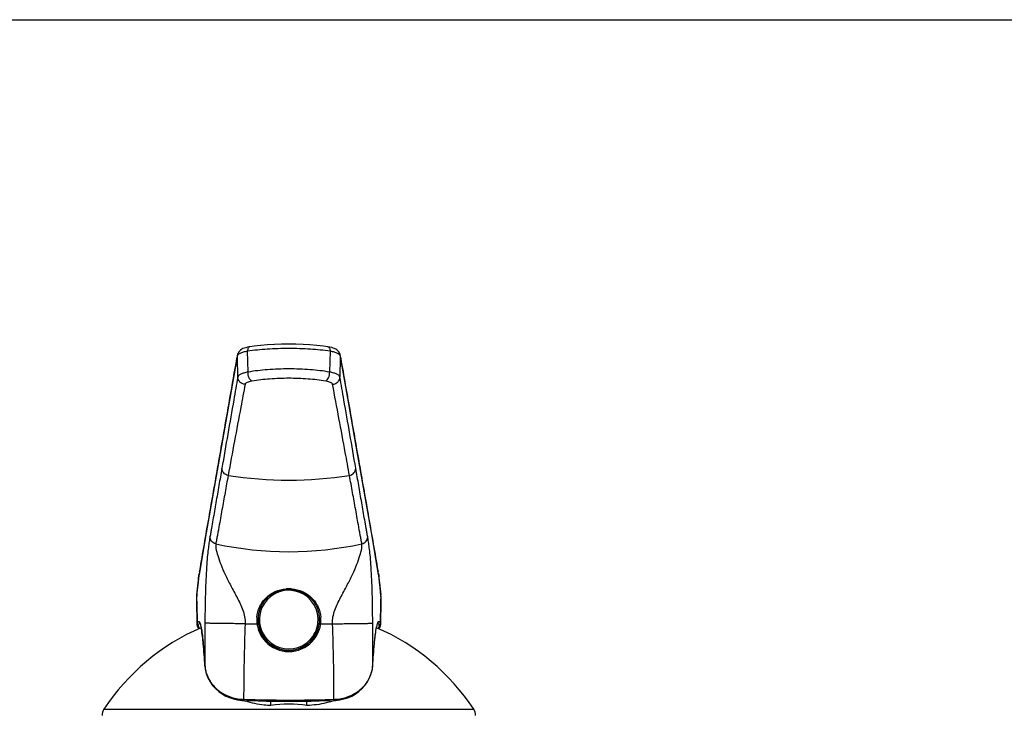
# Model space of a CAD drawing. Header units: millimetres. Extents: x 0 to 559, y 0 to 432.
# Tile 5 of 7: x 131 to 262, y 339 to 432. Entities that reach past the tile are written whole.
import ezdxf

# ---------------------------------------------------------------- set-up
doc = ezdxf.new("R2010")
doc.units = ezdxf.units.MM
doc.header["$LTSCALE"] = 30.734
doc.layers.get('0').update_dxf_attribs({"linetype": 'CONTINUOUS'})

msp = doc.modelspace()

# ---------------------------------------------------------------- linework, layer by layer
at = {"color": 7, "linetype": 'CONTINUOUS'}
for p, q in [((0, 431.8), (558.8, 431.8)), ((160.26, 387.13), (160.26, 387.12)), ((172.31, 388.18), (172.31, 388.18)), ((173.92, 387.21), (173.86, 387.37)), ((173.94, 387.13), (173.92, 387.21)), ((160.26, 387.12), (157.68, 372.43)), ((178.24, 362.66), (176.08, 374.94)), ((157.68, 372.43), (155.96, 362.65)), ((155.96, 362.65), (155.22, 358.3)), ((178.98, 358.3), (178.24, 362.66)), ((155.22, 358.3), (155.15, 357.89)), ((178.98, 358.3), (178.98, 358.3)), ((179.05, 357.9), (178.98, 358.3)), ((154.81, 354.82), (154.8, 354.58)), ((154.8, 354.58), (154.8, 354.46)), ((154.8, 354.45), (154.86, 351.1)), ((179.34, 351.1), (179.4, 354.45)), ((179.4, 354.6), (179.39, 354.82)), ((179.4, 354.46), (179.4, 354.6)), ((154.86, 351.1), (154.86, 351.1)), ((155.03, 350.71), (155.15, 350.6)), ((179.05, 350.6), (179.17, 350.71)), ((179.34, 351.1), (179.34, 351.1)), ((174.45, 341.24), (174.97, 341.4)), ((160.83, 341.05), (161.12, 341.04)), ((161.12, 341.04), (163.01, 340.99)), ((164.68, 340.37), (164.68, 340.96)), ((169.52, 340.37), (169.52, 340.96)), ((173.08, 341.04), (173.34, 341.05))]:
    msp.add_line(p, q, dxfattribs=at)
at = {"color": 9, "linetype": 'CONTINUOUS'}
for p, q in [((161.66, 384.82), (161.59, 387.63)), ((172.61, 387.63), (172.54, 384.82)), ((160.18, 386.63), (160.2, 386.75)), ((160.2, 386.75), (160.24, 386.93)), ((160.24, 386.93), (160.25, 386.99)), ((160.25, 386.76), (160.25, 386.99)), ((160.29, 384.16), (160.25, 386.76)), ((173.95, 386.76), (173.91, 384.16)), ((173.95, 386.99), (173.95, 386.76)), ((173.95, 386.99), (173.96, 386.93)), ((173.96, 386.93), (173.99, 386.75)), ((173.99, 386.75), (174.01, 386.69)), ((174.01, 386.69), (174.02, 386.63)), ((157.69, 372.42), (157.71, 372.55)), ((176.49, 372.55), (176.51, 372.42)), ((155.21, 358.17), (155.23, 358.3)), ((178.97, 358.3), (178.99, 358.17)), ((154.81, 354.75), (154.82, 354.82)), ((154.81, 354.75), (154.81, 354.46)), ((154.81, 354.46), (154.82, 354.16)), ((179.38, 354.82), (179.39, 354.75)), ((179.38, 354.46), (179.39, 354.75)), ((179.38, 354.16), (179.38, 354.46)), ((154.82, 354.16), (154.87, 351.2)), ((179.33, 351.2), (179.38, 354.16)), ((161.29, 351.26), (162.86, 351.26)), ((171.34, 351.26), (172.91, 351.26)), ((155.92, 345.65), (155.92, 345.64)), ((178.28, 345.65), (178.28, 345.64)), ((161.09, 341.19), (161.12, 341.19)), ((173.07, 341.19), (173.11, 341.19)), ((142.46, 339.87), (191.74, 339.87))]:
    msp.add_line(p, q, dxfattribs=at)
at = {"color": 7, "linetype": 'CONTINUOUS'}
for points in [[(172.31, 388.18), (171.71, 388.27), (170.83, 388.37), (169.92, 388.44), (168.99, 388.5), (168.04, 388.53), (167.09, 388.54), (166.13, 388.53), (165.18, 388.49), (164.25, 388.44), (163.34, 388.37), (162.47, 388.27), (161.89, 388.18)], [(160.34, 387.36), (160.28, 387.2), (160.26, 387.13)], [(161.89, 388.18), (161.85, 388.18), (161.6, 388.13), (161.38, 388.07), (161.17, 388.01), (160.99, 387.94), (160.83, 387.86), (160.68, 387.76), (160.55, 387.65), (160.43, 387.52), (160.34, 387.36)], [(173.86, 387.37), (173.76, 387.52), (173.65, 387.66), (173.51, 387.77), (173.36, 387.87), (173.2, 387.95), (173.01, 388.02), (172.81, 388.08), (172.58, 388.13), (172.31, 388.18)], [(176.08, 374.94), (175.23, 379.81), (173.94, 387.12)], [(155.15, 357.89), (155.08, 357.35), (155, 356.75), (154.93, 356.1), (154.86, 355.41), (154.81, 354.82)], [(179.39, 354.82), (179.33, 355.42), (179.27, 356.12), (179.19, 356.76), (179.12, 357.36), (179.05, 357.9)], [(154.86, 351.1), (154.89, 350.94), (155.03, 350.71)], [(179.17, 350.71), (179.31, 350.94), (179.34, 351.1)], [(155.92, 345.64), (155.97, 345.22), (156.1, 344.63), (156.32, 344.06), (156.6, 343.53), (156.94, 343.04), (157.34, 342.61), (157.77, 342.23), (158.22, 341.9), (158.7, 341.63), (159.2, 341.41)], [(174.97, 341.4), (175.48, 341.62), (175.96, 341.89), (176.42, 342.21), (176.85, 342.59), (177.24, 343.03), (177.59, 343.51), (177.87, 344.04), (178.09, 344.61), (178.23, 345.2), (178.28, 345.64)], [(159.2, 341.41), (159.72, 341.24), (160.26, 341.12), (160.83, 341.05)], [(173.34, 341.05), (173.91, 341.12), (174.45, 341.24)], [(163.01, 340.99), (164.11, 340.96), (165.21, 340.95), (166.31, 340.94), (167.1, 340.94)], [(167.1, 340.94), (167.86, 340.94), (168.96, 340.95), (170.06, 340.96), (171.16, 340.99), (173.08, 341.04)]]:
    msp.add_lwpolyline(points, dxfattribs=at)
at = {"color": 9, "linetype": 'CONTINUOUS'}
for centre, radius, start, end in [((160.88, 386.64), 0.7, 169.9123, 180.7348), ((160.95, 387), 0.7, 169.8805, 180.7322), ((173.25, 387), 0.7, 359.2678, 10.1204), ((173.72, 386.95), 0.239, 9.7811, 17.0288), ((173.32, 386.64), 0.7, 359.2652, 10.0877), ((158.39, 372.43), 0.699, 170.0329, 180.744), ((175.81, 372.43), 0.699, 359.256, 9.9667), ((167.1, 422.46), 52.05, 261.0621, 278.9379), ((167.1, 406.65), 45.78, 257.7277, 282.2723), ((155.9, 358.18), 0.693, 170.5029, 180.7842), ((178.3, 358.18), 0.693, 359.2159, 9.4968), ((175.11, 354.85), 20.18, 170.5091, 171.123), ((159.7, 354.94), 19.56, 8.8674, 9.5005), ((167.09, 351.82), 3.91, 352.4919, 225.0302), ((167.1, 351.42), 4.52, 90.0273, 94.726), ((167.1, 351.54), 4.39, 88.3993, 89.9906), ((167.09, 351.36), 4.58, 85.3018, 88.4025), ((157.62, 354.5), 2.83, 174.8986, 180.9057), ((155.38, 354.77), 0.573, 175.1055, 181.5304), ((243.07, 347.11), 88.59, 174.8234, 175.0109), ((91.14, 347.11), 88.58, 4.9896, 5.1766), ((178.82, 354.77), 0.572, 358.4688, 4.9412), ((176.58, 354.5), 2.83, 359.0935, 5.1014), ((166.89, 351.81), 4.06, 175.6652, 182.6079), ((167.31, 351.81), 4.06, 357.3919, 4.3362), ((150.71, 349.92), 4.78, 12.7982, 14.2), ((149.2, 349.58), 6.33, 11.6432, 12.8065), ((392.49, 341.59), 231.41, 177.6039, 180.0994), ((167.05, 351.82), 4.22, 182.6097, 184.262), ((166.95, 351.81), 4.13, 184.2363, 187.6038), ((167.09, 351.82), 4.27, 187.5795, 223.1823), ((167.13, 351.82), 4.13, 187.534, 226.7541), ((167.1, 351.82), 3.91, 314.9699, 352.49), ((167.07, 351.82), 4.13, 313.2389, 352.466), ((167.11, 351.83), 4.27, 316.8477, 350.5974), ((167.13, 351.82), 4.25, 350.6338, 352.4568), ((167.25, 351.81), 4.13, 352.3978, 355.7675), ((167.14, 351.82), 4.23, 355.7403, 357.3904), ((-58.29, 341.59), 231.41, 359.9006, 2.3962), ((185, 349.58), 6.33, 167.1929, 168.3562), ((183.49, 349.92), 4.78, 165.7992, 167.2011), ((176.59, 350.34), 2.63, 16.1284, 17.1924), ((167.1, 351.83), 4.28, 223.1343, 316.8919), ((167.12, 351.82), 4.12, 226.7579, 232.6734), ((167.1, 351.83), 3.92, 225.0393, 232.5291), ((167.1, 351.78), 4.08, 232.6279, 307.3633), ((167.11, 351.83), 3.93, 232.5268, 233.5197), ((167.1, 351.82), 3.92, 233.5204, 306.4796), ((167.09, 351.83), 3.93, 306.4803, 307.4733), ((167.1, 351.83), 3.92, 307.471, 314.9608), ((167.07, 351.82), 4.12, 307.3178, 313.2352), ((160, 345.9), 4.09, 183.5947, 184.1016), ((160.03, 345.9), 4.11, 184.1066, 188.6637), ((160.06, 345.91), 4.15, 188.6616, 190.5708), ((160.11, 345.92), 4.2, 190.5791, 195.3629), ((174.14, 345.91), 4.15, 349.2039, 351.1779), ((174.17, 345.9), 4.11, 351.1756, 355.9206), ((174.2, 345.9), 4.09, 355.9261, 356.4053), ((174.08, 345.92), 4.21, 344.4201, 349.1956), ((161.27, 347.56), 6.38, 265.5283, 268.3386), ((172.93, 347.5), 6.32, 273.0575, 274.4726), ((172.93, 347.61), 6.43, 271.6666, 273.0579)]:
    msp.add_arc(centre, radius, start, end, dxfattribs=at)
at = {"color": 7, "linetype": 'CONTINUOUS'}
for centre, radius, start, end in [((167.1, 351.63), 4.23, 88.4064, 94.8222), ((167.1, 351.64), 4.22, 85.1763, 88.4065), ((167, 351.83), 4, 160.2117, 163.8472), ((167.19, 351.83), 4, 16.152, 19.7897), ((167.07, 351.82), 4.07, 172.5831, 178.9983), ((167.08, 351.82), 4.09, 178.9964, 180.0017), ((167.09, 351.83), 4.09, 179.9964, 227.2572), ((167.09, 351.82), 4.09, 180.0024, 182.4828), ((167.04, 351.82), 4.04, 171.6104, 172.5761), ((167.03, 351.83), 4.03, 166.1905, 171.6116), ((167.01, 351.83), 4.01, 163.8476, 166.1865), ((167.11, 351.83), 4.09, 312.7428, 0.0036), ((167.19, 351.83), 4.01, 13.8134, 16.1517), ((167.17, 351.83), 4.03, 8.3886, 13.8094), ((167.15, 351.82), 4.04, 7.4242, 8.3898), ((167.13, 351.82), 4.07, 1.0018, 7.4173), ((167.11, 351.82), 4.09, 359.9983, 1.0037), ((167.11, 351.82), 4.09, 357.5174, 359.9977), ((167.1, 323.65), 29.5, 113.337, 146.65), ((167.11, 351.82), 4.11, 182.485, 185.8493), ((167.14, 351.82), 4.14, 185.8481, 187.5097), ((167.08, 351.82), 4.12, 352.4856, 357.5099), ((167.1, 323.65), 29.5, 33.35, 66.663), ((167.12, 351.83), 4.11, 226.9907, 233.4726), ((167.1, 351.83), 4.1, 233.6659, 306.3348), ((167.08, 351.83), 4.11, 306.5273, 313.0093), ((164.87, 351.64), 11.26, 250.314, 250.5021), ((164.88, 351.67), 11.3, 250.5027, 251.8059), ((167.1, 323.66), 16.88, 81.7428, 98.2572), ((169.32, 351.67), 11.3, 288.199, 289.4973), ((169.33, 351.64), 11.26, 289.4979, 289.6848), ((143.71, 339.04), 1.5, 146.65, 179.5), ((190.49, 339.04), 1.5, 0.5, 33.35)]:
    msp.add_arc(centre, radius, start, end, dxfattribs=at)
at = {"color": 9, "linetype": 'CONTINUOUS'}
for points, knots in [([(160.25, 386.99), (160.25, 387.01), (160.29, 387.12), (160.38, 387.2), (160.45, 387.25)], [0, 0, 0, 0, 0.208158, 1, 1, 1, 1]), ([(160.45, 387.25), (160.46, 387.26), (160.52, 387.3), (160.59, 387.33), (160.64, 387.35)], [0, 0, 0, 0, 0.23026, 1, 1, 1, 1]), ([(160.64, 387.35), (160.77, 387.42), (161.09, 387.53), (161.41, 387.59), (161.59, 387.63)], [0, 0, 0, 0, 0.446139, 1, 1, 1, 1]), ([(161.89, 388.18), (161.85, 388.18), (161.76, 388.13), (161.67, 388), (161.61, 387.83), (161.6, 387.7), (161.59, 387.63)], [0, 0, 0, 0, 0.188584, 0.412935, 0.68567, 1, 1, 1, 1]), ([(161.59, 387.63), (162.47, 387.77), (164.3, 387.95), (167.1, 388.03), (169.9, 387.95), (171.73, 387.77), (172.61, 387.63)], [0, 0, 0, 0, 0.239628, 0.5, 0.760372, 1, 1, 1, 1]), ([(172.31, 388.18), (172.35, 388.18), (172.44, 388.13), (172.53, 388), (172.59, 387.83), (172.6, 387.7), (172.61, 387.63)], [0, 0, 0, 0, 0.188584, 0.412936, 0.685672, 1, 1, 1, 1]), ([(172.61, 387.63), (172.79, 387.59), (173.11, 387.53), (173.43, 387.42), (173.56, 387.35)], [0, 0, 0, 0, 0.553861, 1, 1, 1, 1]), ([(173.56, 387.35), (173.65, 387.31), (173.81, 387.23), (173.92, 387.09), (173.94, 387.02)], [0, 0, 0, 0, 0.588778, 1, 1, 1, 1]), ([(157.71, 372.55), (157.92, 373.73), (158.74, 378.42), (159.56, 383.11), (160.18, 386.63)], [0, 0, 0, 0, 0.250372, 1, 1, 1, 1]), ([(174.02, 386.63), (174.22, 385.46), (175.05, 380.77), (175.86, 376.08), (176.49, 372.55)], [0, 0, 0, 0, 0.248035, 1, 1, 1, 1]), ([(161.66, 384.82), (161.47, 384.79), (161.14, 384.71), (160.76, 384.58), (160.53, 384.45), (160.38, 384.34), (160.3, 384.23), (160.29, 384.16)], [0, 0, 0, 0, 0.356066, 0.643552, 0.758868, 0.855241, 1, 1, 1, 1]), ([(162.19, 383.61), (162.11, 383.65), (161.95, 383.78), (161.78, 384.07), (161.68, 384.43), (161.65, 384.69), (161.66, 384.82)], [0, 0, 0, 0, 0.193252, 0.437857, 0.716587, 1, 1, 1, 1]), ([(172.54, 384.82), (171.68, 384.96), (169.87, 385.17), (167.1, 385.28), (164.33, 385.17), (162.52, 384.96), (161.66, 384.82)], [0, 0, 0, 0, 0.240066, 0.5, 0.759934, 1, 1, 1, 1]), ([(172.01, 383.61), (172.09, 383.65), (172.25, 383.78), (172.41, 384.07), (172.52, 384.43), (172.55, 384.69), (172.54, 384.82)], [0, 0, 0, 0, 0.193252, 0.437857, 0.716588, 1, 1, 1, 1]), ([(173.91, 384.16), (173.9, 384.23), (173.82, 384.34), (173.67, 384.45), (173.44, 384.58), (173.06, 384.71), (172.73, 384.79), (172.54, 384.82)], [0, 0, 0, 0, 0.144759, 0.241132, 0.356448, 0.643934, 1, 1, 1, 1]), ([(160.29, 384.16), (160.12, 383.14), (159.41, 379.09), (158.7, 375.03), (158.18, 371.99)], [0, 0, 0, 0, 0.2508, 1, 1, 1, 1]), ([(161.27, 383.19), (161.08, 382.18), (160.32, 378.13), (159.56, 374.08), (159.01, 371.04)], [0, 0, 0, 0, 0.250996, 1, 1, 1, 1]), ([(161.27, 383.19), (161.14, 383.2), (160.89, 383.25), (160.57, 383.47), (160.35, 383.78), (160.29, 384.03), (160.29, 384.16)], [0, 0, 0, 0, 0.253745, 0.505851, 0.754562, 1, 1, 1, 1]), ([(162.19, 383.61), (162.06, 383.59), (161.84, 383.55), (161.56, 383.45), (161.36, 383.35), (161.28, 383.24), (161.27, 383.19)], [0, 0, 0, 0, 0.358136, 0.646893, 0.85784, 1, 1, 1, 1]), ([(172.01, 383.61), (171.23, 383.74), (169.6, 383.93), (167.1, 384.02), (164.6, 383.93), (162.97, 383.74), (162.19, 383.61)], [0, 0, 0, 0, 0.240019, 0.5, 0.759981, 1, 1, 1, 1]), ([(172.93, 383.19), (172.92, 383.24), (172.84, 383.35), (172.64, 383.45), (172.36, 383.55), (172.13, 383.59), (172.01, 383.61)], [0, 0, 0, 0, 0.14216, 0.353107, 0.641864, 1, 1, 1, 1]), ([(172.93, 383.19), (173.06, 383.2), (173.31, 383.25), (173.63, 383.47), (173.85, 383.78), (173.91, 384.03), (173.91, 384.16)], [0, 0, 0, 0, 0.253745, 0.505851, 0.754562, 1, 1, 1, 1]), ([(175.19, 371.04), (175, 372.06), (174.26, 376.11), (173.5, 380.16), (172.93, 383.19)], [0, 0, 0, 0, 0.249861, 1, 1, 1, 1]), ([(176.02, 371.99), (175.5, 375.03), (174.79, 379.09), (174.08, 383.14), (173.91, 384.16)], [0, 0, 0, 0, 0.7492, 1, 1, 1, 1]), ([(155.23, 358.3), (155.63, 360.68), (156.45, 365.39), (157.28, 370.09), (157.69, 372.42)], [0, 0, 0, 0, 0.504728, 1, 1, 1, 1]), ([(158.18, 371.99), (158.04, 371.23), (157.78, 369.7), (157.38, 367.41), (157.05, 365.5), (156.82, 364.17), (156.69, 363.42), (156.63, 363.04), (156.59, 362.85)], [0, 0, 0, 0, 0.250801, 0.502127, 0.752547, 0.876854, 0.93841, 1, 1, 1, 1]), ([(159.01, 371.04), (158.9, 371.06), (158.68, 371.14), (158.4, 371.36), (158.22, 371.66), (158.18, 371.88), (158.18, 371.99)], [0, 0, 0, 0, 0.253858, 0.50566, 0.754262, 1, 1, 1, 1]), ([(175.19, 371.04), (175.3, 371.06), (175.52, 371.14), (175.8, 371.36), (175.98, 371.66), (176.02, 371.88), (176.02, 371.99)], [0, 0, 0, 0, 0.253858, 0.50566, 0.754262, 1, 1, 1, 1]), ([(177.61, 362.85), (177.57, 363.04), (177.51, 363.42), (177.38, 364.17), (177.21, 365.12), (177.01, 366.26), (176.75, 367.79), (176.42, 369.7), (176.16, 371.23), (176.02, 371.99)], [0, 0, 0, 0, 0.061591, 0.123147, 0.247454, 0.372438, 0.497873, 0.749199, 1, 1, 1, 1]), ([(176.51, 372.42), (176.92, 370.09), (177.75, 365.39), (178.57, 360.68), (178.97, 358.3)], [0, 0, 0, 0, 0.495272, 1, 1, 1, 1]), ([(159.01, 371.04), (158.87, 370.28), (158.67, 369.14), (158.4, 367.61), (158.19, 366.46), (157.99, 365.32), (157.82, 364.36), (157.68, 363.61), (157.57, 363.04), (157.48, 362.48), (157.39, 362.1), (157.37, 361.92)], [0, 0, 0, 0, 0.25083, 0.37651, 0.502165, 0.6276, 0.752578, 0.81481, 0.876818, 0.938571, 1, 1, 1, 1]), ([(176.83, 361.92), (176.81, 362.1), (176.72, 362.48), (176.63, 363.04), (176.52, 363.61), (176.38, 364.36), (176.21, 365.32), (176.01, 366.46), (175.8, 367.61), (175.53, 369.14), (175.32, 370.28), (175.19, 371.04)], [0, 0, 0, 0, 0.061429, 0.123182, 0.18519, 0.247422, 0.3724, 0.497835, 0.62349, 0.74917, 1, 1, 1, 1]), ([(156.59, 362.85), (156.55, 362.63), (156.47, 362.16), (156.36, 361.35), (156.25, 360.36), (156.1, 358.52), (155.96, 355.49), (155.92, 352.86), (155.92, 351.36)], [0, 0, 0, 0, 0.058053, 0.126045, 0.211114, 0.317504, 0.608071, 1, 1, 1, 1]), ([(157.37, 361.92), (157.16, 361.96), (156.76, 362.2), (156.59, 362.64), (156.59, 362.85)], [0, 0, 0, 0, 0.505613, 1, 1, 1, 1]), ([(176.83, 361.92), (177.04, 361.96), (177.44, 362.2), (177.61, 362.64), (177.61, 362.85)], [0, 0, 0, 0, 0.504919, 1, 1, 1, 1]), ([(178.28, 351.36), (178.27, 352.86), (178.24, 355.49), (178.1, 358.52), (177.95, 360.36), (177.84, 361.35), (177.73, 362.16), (177.65, 362.63), (177.61, 362.85)], [0, 0, 0, 0, 0.39193, 0.682498, 0.788887, 0.873956, 0.941947, 1, 1, 1, 1]), ([(157.37, 361.92), (157.35, 361.82), (157.34, 361.61), (157.41, 361.09), (157.63, 360.27), (158.05, 359.12), (158.62, 357.77), (159.37, 356.3), (160.07, 355.02), (160.61, 353.94), (160.98, 353.09), (161.24, 352.2), (161.3, 351.57), (161.29, 351.26)], [0, 0, 0, 0, 0.024482, 0.055431, 0.137572, 0.24529, 0.374903, 0.521199, 0.677338, 0.757325, 0.837967, 0.918942, 1, 1, 1, 1]), ([(172.91, 351.26), (172.9, 351.57), (172.95, 352.2), (173.22, 353.09), (173.59, 353.94), (174.13, 355.02), (174.83, 356.3), (175.58, 357.77), (176.15, 359.12), (176.57, 360.27), (176.79, 361.09), (176.86, 361.61), (176.85, 361.82), (176.83, 361.92)], [0, 0, 0, 0, 0.081058, 0.162033, 0.242675, 0.322661, 0.4788, 0.625096, 0.75471, 0.862428, 0.944568, 0.975518, 1, 1, 1, 1]), ([(154.84, 355.11), (154.89, 355.64), (154.98, 356.59), (155.11, 357.54), (155.17, 357.96)], [0, 0, 0, 0, 0.556231, 1, 1, 1, 1]), ([(179.03, 357.96), (179.09, 357.54), (179.22, 356.59), (179.31, 355.64), (179.36, 355.11)], [0, 0, 0, 0, 0.443769, 1, 1, 1, 1]), ([(162.84, 352.12), (162.87, 352.61), (163.13, 353.59), (164.01, 354.8), (165.25, 355.63), (166.23, 355.88), (166.73, 355.92)], [0, 0, 0, 0, 0.252873, 0.498666, 0.745383, 1, 1, 1, 1]), ([(167.47, 355.92), (167.97, 355.88), (168.95, 355.63), (170.19, 354.8), (171.07, 353.59), (171.33, 352.61), (171.36, 352.12)], [0, 0, 0, 0, 0.254618, 0.501336, 0.747128, 1, 1, 1, 1]), ([(154.87, 351.2), (154.89, 351.26), (154.92, 351.36), (154.97, 351.48), (155.02, 351.54), (155.04, 351.57), (155.08, 351.58), (155.12, 351.58), (155.18, 351.53), (155.23, 351.43), (155.29, 351.28), (155.33, 351.16), (155.34, 351.09)], [0, 0, 0, 0, 0.179812, 0.311145, 0.359892, 0.398817, 0.430441, 0.459284, 0.529443, 0.638507, 0.794565, 1, 1, 1, 1]), ([(154.87, 351.2), (154.87, 351.16), (154.93, 351.06), (155.04, 351.05), (155.08, 351.07)], [0, 0, 0, 0, 0.498276, 1, 1, 1, 1]), ([(155.23, 350.64), (155.17, 350.7), (155.07, 350.83), (155.06, 351), (155.08, 351.07)], [0, 0, 0, 0, 0.545062, 1, 1, 1, 1]), ([(155.08, 351.07), (155.1, 351.14), (155.14, 351.25), (155.19, 351.36), (155.23, 351.4)], [0, 0, 0, 0, 0.602756, 1, 1, 1, 1]), ([(155.4, 350.85), (155.4, 350.83), (155.42, 350.74), (155.44, 350.64), (155.45, 350.57)], [0, 0, 0, 0, 0.235318, 1, 1, 1, 1]), ([(155.45, 350.57), (155.5, 350.28), (155.59, 349.62), (155.76, 347.98), (155.86, 346.63), (155.92, 345.65)], [0, 0, 0, 0, 0.176432, 0.403341, 1, 1, 1, 1]), ([(161.29, 351.26), (160.93, 351.26), (160.24, 351.27), (159.25, 351.28), (158.35, 351.29), (157.57, 351.3), (156.93, 351.31), (156.49, 351.32), (156.22, 351.33), (156.08, 351.34), (155.99, 351.35), (155.94, 351.35), (155.92, 351.36)], [0, 0, 0, 0, 0.199459, 0.385918, 0.554556, 0.701013, 0.821504, 0.912918, 0.946956, 0.972907, 0.990615, 1, 1, 1, 1]), ([(162.86, 351.26), (162.88, 351.27), (162.92, 351.27), (162.97, 351.28), (163, 351.28), (163.02, 351.28), (163.03, 351.28), (163.03, 351.28), (163.03, 351.28)], [0, 0, 0, 0, 0.367665, 0.694057, 0.822242, 0.918669, 0.97883, 1, 1, 1, 1]), ([(171.34, 351.26), (171.32, 351.27), (171.28, 351.27), (171.23, 351.28), (171.2, 351.28), (171.18, 351.28), (171.17, 351.28), (171.16, 351.28), (171.16, 351.28)], [0, 0, 0, 0, 0.367614, 0.693955, 0.822132, 0.918571, 0.978768, 1, 1, 1, 1]), ([(172.91, 351.26), (173.27, 351.26), (173.96, 351.27), (174.95, 351.28), (175.85, 351.29), (176.63, 351.3), (177.27, 351.31), (177.71, 351.32), (177.98, 351.33), (178.12, 351.34), (178.21, 351.35), (178.26, 351.35), (178.28, 351.36)], [0, 0, 0, 0, 0.199459, 0.385918, 0.554556, 0.701013, 0.821504, 0.912918, 0.946955, 0.972907, 0.990615, 1, 1, 1, 1]), ([(178.28, 345.65), (178.34, 346.63), (178.43, 347.98), (178.61, 349.62), (178.7, 350.28), (178.75, 350.57)], [0, 0, 0, 0, 0.596664, 0.823572, 1, 1, 1, 1]), ([(178.75, 350.57), (178.75, 350.59), (178.77, 350.69), (178.79, 350.78), (178.8, 350.85)], [0, 0, 0, 0, 0.264679, 1, 1, 1, 1]), ([(178.86, 351.09), (178.87, 351.15), (178.9, 351.24), (178.94, 351.37), (178.98, 351.47), (179.03, 351.54), (179.08, 351.58), (179.13, 351.58), (179.18, 351.55), (179.2, 351.51), (179.22, 351.49)], [0, 0, 0, 0, 0.230277, 0.419167, 0.567646, 0.678044, 0.756467, 0.8194, 0.894423, 1, 1, 1, 1]), ([(178.97, 351.4), (179, 351.37), (179.05, 351.27), (179.09, 351.17), (179.1, 351.11)], [0, 0, 0, 0, 0.405702, 1, 1, 1, 1]), ([(179.12, 351.07), (179.14, 351), (179.13, 350.83), (179.03, 350.7), (178.97, 350.64)], [0, 0, 0, 0, 0.454954, 1, 1, 1, 1]), ([(179.33, 351.2), (179.33, 351.16), (179.27, 351.06), (179.16, 351.05), (179.12, 351.07)], [0, 0, 0, 0, 0.498276, 1, 1, 1, 1]), ([(179.22, 351.49), (179.23, 351.47), (179.27, 351.38), (179.3, 351.28), (179.33, 351.2)], [0, 0, 0, 0, 0.19649, 1, 1, 1, 1]), ([(156.06, 344.81), (156.18, 344.38), (156.57, 343.52), (157.56, 342.4), (158.99, 341.52), (160.15, 341.25), (160.77, 341.2)], [0, 0, 0, 0, 0.211341, 0.442708, 0.703516, 1, 1, 1, 1]), ([(173.43, 341.2), (174.04, 341.25), (175.2, 341.52), (176.63, 342.39), (177.62, 343.51), (178.02, 344.37), (178.13, 344.79)], [0, 0, 0, 0, 0.296377, 0.557195, 0.78862, 1, 1, 1, 1]), ([(161.09, 341.19), (161.08, 341.15), (161.09, 341.1), (161.1, 341.05), (161.11, 341.04), (161.12, 341.04)], [0, 0, 0, 0, 0.665128, 0.882516, 1, 1, 1, 1]), ([(161.12, 341.19), (161.61, 341.17), (163.61, 341.12), (165.6, 341.09), (167.1, 341.09)], [0, 0, 0, 0, 0.246222, 1, 1, 1, 1]), ([(167.1, 341.09), (167.6, 341.09), (169.6, 341.1), (171.59, 341.14), (173.07, 341.19)], [0, 0, 0, 0, 0.252746, 1, 1, 1, 1]), ([(173.11, 341.19), (173.11, 341.15), (173.11, 341.1), (173.1, 341.05), (173.09, 341.04), (173.08, 341.04)], [0, 0, 0, 0, 0.66513, 0.882516, 1, 1, 1, 1])]:
    msp.add_open_spline(points, degree=3, knots=knots, dxfattribs=at)
at = {"color": 7, "linetype": 'CONTINUOUS'}
for points, knots in [([(163.24, 353.19), (163.37, 353.55), (163.73, 354.23), (164.55, 355.06), (165.58, 355.63), (166.35, 355.81), (166.74, 355.84)], [0, 0, 0, 0, 0.248669, 0.494105, 0.743295, 1, 1, 1, 1]), ([(167.45, 355.84), (167.85, 355.81), (168.62, 355.63), (169.65, 355.06), (170.47, 354.23), (170.83, 353.55), (170.96, 353.19)], [0, 0, 0, 0, 0.256706, 0.505896, 0.751332, 1, 1, 1, 1]), ([(155.27, 351.29), (155.27, 351.31), (155.25, 351.34), (155.23, 351.38), (155.22, 351.41), (155.21, 351.42), (155.21, 351.43), (155.21, 351.44), (155.21, 351.44), (155.21, 351.44), (155.22, 351.44), (155.23, 351.43), (155.25, 351.43), (155.26, 351.43), (155.27, 351.44)], [0, 0, 0, 0, 0.278498, 0.495763, 0.578407, 0.642074, 0.685525, 0.708735, 0.716621, 0.728863, 0.752084, 0.784744, 0.874033, 1, 1, 1, 1]), ([(155.92, 345.64), (155.86, 346.62), (155.74, 348.27), (155.56, 349.91), (155.45, 350.57)], [0, 0, 0, 0, 0.59891, 1, 1, 1, 1]), ([(178.28, 345.64), (178.34, 346.62), (178.46, 348.27), (178.64, 349.91), (178.75, 350.57)], [0, 0, 0, 0, 0.59891, 1, 1, 1, 1]), ([(178.92, 351.29), (178.93, 351.31), (178.95, 351.34), (178.97, 351.38), (178.98, 351.41), (178.98, 351.42), (178.99, 351.43), (178.99, 351.44), (178.99, 351.44), (178.99, 351.44), (178.98, 351.44), (178.97, 351.43), (178.95, 351.43), (178.94, 351.43), (178.93, 351.44)], [0, 0, 0, 0, 0.278498, 0.495763, 0.578407, 0.642074, 0.685525, 0.708735, 0.716621, 0.728863, 0.752084, 0.784744, 0.874033, 1, 1, 1, 1]), ([(164.68, 340.37), (164.39, 340.37), (163.26, 340.44), (162.15, 340.68), (161.36, 340.94)], [0, 0, 0, 0, 0.258302, 1, 1, 1, 1]), ([(172.84, 340.94), (172.59, 340.85), (171.51, 340.54), (170.38, 340.39), (169.52, 340.37)], [0, 0, 0, 0, 0.240947, 1, 1, 1, 1])]:
    msp.add_open_spline(points, degree=3, knots=knots, dxfattribs=at)
at = {"color": 9, "linetype": 'CONTINUOUS'}
for points in [[(154.86, 351.1), (154.86, 351.14), (154.86, 351.17), (154.87, 351.2)], [(155.92, 351.36), (155.92, 349.45), (155.92, 347.55), (155.92, 345.65)], [(178.28, 345.65), (178.28, 347.55), (178.28, 349.45), (178.28, 351.36)], [(179.33, 351.2), (179.34, 351.17), (179.34, 351.14), (179.34, 351.1)]]:
    msp.add_open_spline(points, degree=3, dxfattribs=at)

doc.saveas('drawing.dxf')
